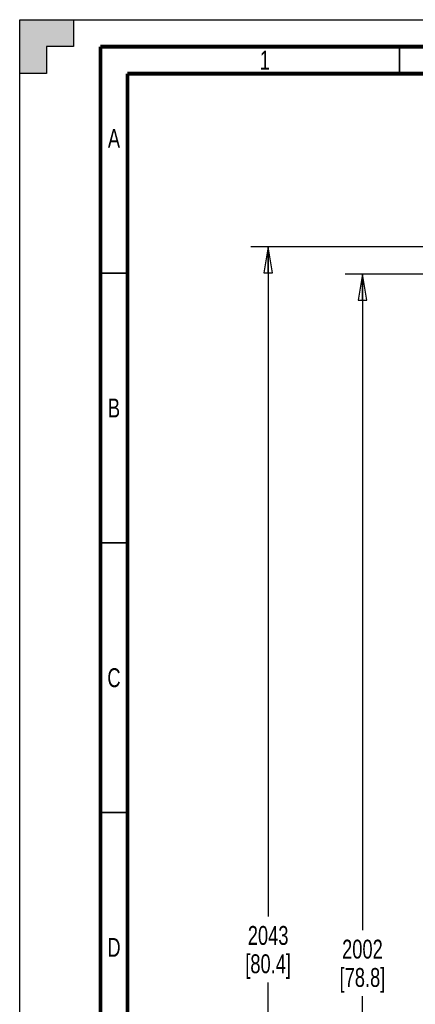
# Paper-space layout 'SUBMITTAL_E1H_1_1' of a CAD drawing. Header units: millimetres. Extents: x 0 to 841, y 0 to 594.
# Tile 25 of 69: x 0 to 73, y 411 to 594. Entities that reach past the tile are written whole.
import ezdxf

# ---------------------------------------------------------------- set-up
doc = ezdxf.new("R2010")
doc.units = ezdxf.units.MM
doc.header["$LTSCALE"] = 46.255
doc.layers.get('0').update_dxf_attribs({"linetype": 'CONTINUOUS'})
doc.styles.get("Standard").update_dxf_attribs({"font": 'txt', "width": 0.725})
doc.dimstyles.new('DIMSTYLE_1', dxfattribs={"dimtxt": 3.5, "dimasz": 4.8, "dimexe": 3.2, "dimexo": 1.6, "dimgap": 1.75, "dimtad": 0, "dimtih": 1, "dimtoh": 1, "dimdec": 1, "dimzin": 0, "dimdsep": 46, "dimtxsty": 'STANDARD', "dimblk": 'CLOSED', "dimblk1": 'CLOSED', "dimblk2": 'CLOSED', "dimcen": 0.09, "dimadec": 0, "dimazin": 0, "dimtp": 0.4, "dimtm": 0.4, "dimtfac": 1, "dimtdec": 1, "dimtofl": 0, "dimtmove": 0, "dimatfit": 3, "dimldrblk": 'CLOSED', "dimfxl": 1, "dimtolj": 1, "dimtzin": 0, "dimarcsym": 0})

# ---------------------------------------------------------------- blocks, each defined once
blk = doc.blocks.new('_CLOSED')
at = {"color": 0, "linetype": 'BYBLOCK'}
for p, q in [((0, 0), (-1, 0.167)), ((-1, 0.167), (-1, -0.167)), ((-1, -0.167), (0, 0)), ((-1, 0), (0, 0))]:
    blk.add_line(p, q, dxfattribs=at)
blk = doc.blocks.new('*D4')
at = {"color": 2, "linetype": 'CONTINUOUS'}
for p, q in [((53.73, 551.87), (42.91, 551.87)), ((46.11, 551.87), (46.11, 427.71)), ((134.41, 551.87), (53.73, 551.87)), ((46.11, 296.54), (46.11, 415.46)), ((53.73, 296.54), (42.91, 296.54)), ((127.83, 296.54), (53.73, 296.54))]:
    blk.add_line(p, q, dxfattribs=at)
at = {"color": 2, "linetype": 'CONTINUOUS', "xscale": 4.8, "yscale": 4.8, "zscale": 4.8}
for p, rotation in [((46.11, 551.87), 90), ((46.11, 296.54), 270)]:
    blk.add_blockref('_CLOSED', p, dxfattribs=dict(at, rotation=rotation))
at = {"color": 2, "linetype": 'CONTINUOUS', "insert": (46.11, 425.96), "char_height": 3.5, "width": 15.225, "attachment_point": 2, "line_spacing_factor": 0.9}
blk.add_mtext('2043\\P[80.4]', dxfattribs=at)
blk = doc.blocks.new('*D5')
at = {"color": 2, "linetype": 'CONTINUOUS'}
for p, q in [((68.69, 546.79), (60.41, 546.79)), ((63.61, 546.79), (63.61, 425.17)), ((128.68, 546.79), (68.69, 546.79)), ((63.61, 296.54), (63.61, 412.92)), ((68.69, 296.54), (60.41, 296.54)), ((127.83, 296.54), (68.69, 296.54))]:
    blk.add_line(p, q, dxfattribs=at)
at = {"color": 2, "linetype": 'CONTINUOUS', "xscale": 4.8, "yscale": 4.8, "zscale": 4.8}
for p, rotation in [((63.61, 546.79), 90), ((63.61, 296.54), 270)]:
    blk.add_blockref('_CLOSED', p, dxfattribs=dict(at, rotation=rotation))
at = {"color": 2, "linetype": 'CONTINUOUS', "insert": (63.61, 423.42), "char_height": 3.5, "width": 15.225, "attachment_point": 2, "line_spacing_factor": 0.9}
blk.add_mtext('2002\\P[78.8]', dxfattribs=at)

psp = doc.layouts.new('SUBMITTAL_E1H_1_1')

# ---------------------------------------------------------------- hatches: boundary and pattern name
at = {"linetype": 'CONTINUOUS'}
h = psp.add_hatch(color=7, dxfattribs=at)
h.paths.add_polyline_path([(0, 10), (5, 10), (5, 5), (10, 5), (10, 0), (0, 0)])
h.paths.add_polyline_path([(0, 594), (10, 594), (10, 589), (5, 589), (5, 584), (0, 584)])
h.paths.add_polyline_path([(841, 0), (841, 10), (836, 10), (836, 5), (831, 5), (831, 0)])
h.paths.add_polyline_path([(836, 584), (836, 589), (831, 589), (831, 594), (841, 594), (841, 584)])

# ---------------------------------------------------------------- linework, layer by layer
at = {"color": 7, "linetype": 'CONTINUOUS'}
for p, q in [((0, 584), (0, 594)), ((0, 594), (10, 594)), ((0, 0), (0, 594)), ((0, 0), (0, 594)), ((0, 594), (841, 594)), ((0, 594), (841, 594)), ((10, 594), (10, 589)), ((10, 594), (10, 589)), ((5, 589), (5, 584)), ((10, 589), (5, 589)), ((5, 589), (5, 584)), ((10, 589), (5, 589)), ((5, 584), (0, 584)), ((5, 584), (0, 584))]:
    psp.add_line(p, q, dxfattribs=at)
for points, const_width in [([(15, 589), (15, 5)], 0.7), ([(836, 589), (15, 589)], 0.7), ([(70.5, 584), (70.5, 589)], 0.35), ([(20, 10), (20, 584)], 0.7), ([(831, 584), (20, 584)], 0.7), ([(15, 547), (20, 547)], 0.35), ([(15, 497), (20, 497)], 0.35), ([(15, 447), (20, 447)], 0.35)]:
    psp.add_lwpolyline(points, dxfattribs=dict(at, const_width=const_width))

# ---------------------------------------------------------------- texts
at = {"color": 2, "linetype": 'CONTINUOUS', "char_height": 3.5, "width": 2.5375, "attachment_point": 2, "line_spacing_factor": 0.9}
for s, insert in [('1', (45.5, 588.25)), ('A', (17.5, 573.75)), ('B', (17.5, 523.75)), ('C', (17.5, 473.75)), ('D', (17.5, 423.75))]:
    psp.add_mtext(s, dxfattribs=dict(at, insert=insert))

# ---------------------------------------------------------------- dimensions: what is measured, and where the dimension line sits
at = {"color": 2, "linetype": 'CONTINUOUS'}
for base, p1, p2, angle, text, picture, middle in [((46.11, 296.54), (136.01, 551.87), (129.43, 296.54), 270, '2043\\P[80.4]', '*D4', (46.11, 421.58)), ((63.61, 546.79), (129.43, 296.54), (130.28, 546.79), 90, '2002\\P[78.8]', '*D5', (63.61, 419.04))]:
    dim = psp.add_linear_dim(base=base, p1=p1, p2=p2, angle=angle, text=text, dimstyle='DIMSTYLE_1', dxfattribs=at)
    dim.commit()
    dim.dimension.update_dxf_attribs({"geometry": picture, "text_midpoint": middle, "dimtype": 160})

doc.saveas('drawing.dxf')
